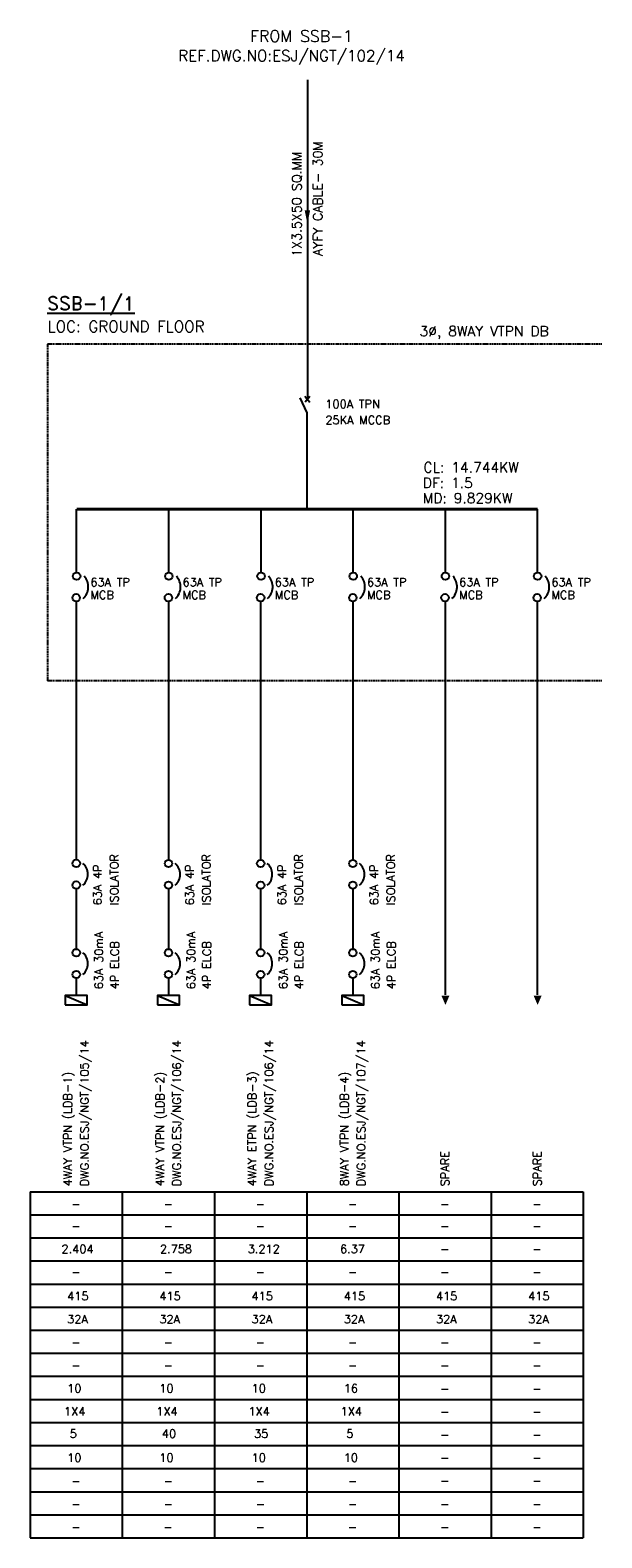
# Model space of a CAD drawing. Header units: millimetres. Extents: x 2477 to 2824, y 1052 to 1380.
# Tile 2 of 2: x 2700 to 2824, y 1052 to 1378. Entities that reach past the tile are written whole.
import ezdxf
from ezdxf.enums import TextEntityAlignment as Align

# ---------------------------------------------------------------- set-up
doc = ezdxf.new("R2010")
doc.units = ezdxf.units.MM
doc.linetypes.add('HIDDEN', pattern=[0.375, 0.25, -0.125])
doc.styles.add('ROMAND', font='romand', dxfattribs={"height": 0.6})
doc.styles.add('ROMANS', font='romans', dxfattribs={"height": 0.12})

# ---------------------------------------------------------------- blocks, each defined once
blk = doc.blocks.new('ARR')
blk.add_lwpolyline([(0, 0, 1.55, 0, 0), (1.79, 0, 1.55, 0, 0)], format="xyseb")

msp = doc.modelspace()

# ---------------------------------------------------------------- linework, layer by layer
for p, q in [((2759.88, 1367.69), (2759.88, 1298.54)), ((2759.82, 1295.57), (2758.28, 1298.85)), ((2759.33, 1299.17), (2760.43, 1297.88)), ((2760.43, 1299.14), (2759.36, 1297.88)), ((2759.82, 1274.71), (2759.82, 1295.57)), ((2709.82, 1260.99), (2709.82, 1274.71)), ((2729.82, 1260.99), (2729.82, 1274.71)), ((2749.82, 1260.99), (2749.82, 1274.71)), ((2769.82, 1260.99), (2769.82, 1274.71)), ((2789.82, 1260.99), (2789.82, 1274.71)), ((2809.82, 1260.99), (2809.82, 1274.71)), ((2709.73, 1254.71), (2709.73, 1198.63)), ((2729.73, 1254.71), (2729.73, 1198.61)), ((2749.73, 1254.71), (2749.73, 1198.61)), ((2769.73, 1254.71), (2769.73, 1198.61)), ((2789.82, 1169.48), (2789.82, 1254.72)), ((2809.82, 1169.48), (2809.82, 1254.72)), ((2709.74, 1192.44), (2709.74, 1179.4)), ((2729.74, 1192.42), (2729.74, 1179.4)), ((2749.74, 1192.42), (2749.74, 1179.4)), ((2769.74, 1192.42), (2769.74, 1179.4)), ((2709.74, 1173.08), (2709.74, 1169.33)), ((2729.74, 1173.08), (2729.74, 1169.33)), ((2749.74, 1173.08), (2749.74, 1169.33)), ((2769.74, 1173.08), (2769.74, 1169.33)), ((2707.34, 1169.33), (2712.12, 1167.3)), ((2727.34, 1169.33), (2732.12, 1167.3)), ((2747.34, 1169.33), (2752.12, 1167.3)), ((2767.34, 1169.33), (2772.12, 1167.3)), ((2699.73, 1126.83), (2699.73, 1051.83)), ((2699.73, 1126.83), (2819.73, 1126.83)), ((2719.73, 1126.83), (2719.73, 1051.83)), ((2739.73, 1126.83), (2739.73, 1051.83)), ((2759.73, 1126.83), (2759.73, 1051.83)), ((2779.73, 1126.83), (2779.73, 1051.83)), ((2799.73, 1126.83), (2799.73, 1051.83)), ((2819.73, 1126.83), (2819.73, 1051.83)), ((2699.73, 1121.83), (2819.73, 1121.83)), ((2699.73, 1116.83), (2819.73, 1116.83)), ((2699.73, 1111.83), (2819.73, 1111.83)), ((2699.73, 1106.83), (2819.73, 1106.83)), ((2699.73, 1101.83), (2819.73, 1101.83)), ((2699.73, 1096.83), (2819.73, 1096.83)), ((2699.73, 1091.83), (2819.73, 1091.83)), ((2699.73, 1086.83), (2819.73, 1086.83)), ((2699.73, 1081.83), (2819.73, 1081.83)), ((2699.73, 1076.83), (2819.73, 1076.83)), ((2699.73, 1071.83), (2819.73, 1071.83)), ((2699.73, 1066.83), (2819.73, 1066.83)), ((2699.73, 1061.83), (2819.73, 1061.83)), ((2699.73, 1056.83), (2819.73, 1056.83))]:
    msp.add_line(p, q)
at = {"linetype": 'HIDDEN'}
for p, q in [((2703.5, 1310.44), (2703.5, 1237.51)), ((2823.76, 1310.44), (2703.5, 1310.44)), ((2823.76, 1237.51), (2703.5, 1237.51))]:
    msp.add_line(p, q, dxfattribs=at)
msp.add_lwpolyline([(2759.88, 1336.56, 0, 1.16, 0), (2759.88, 1339.43, 1.16, 1.16, 0)], format="xyseb")
at = {"const_width": 0.613}
msp.add_lwpolyline([(2709.82, 1274.71), (2809.82, 1274.71)], dxfattribs=at)
for points in [[(2707.34, 1167.3), (2712.12, 1167.3), (2712.12, 1169.33), (2707.34, 1169.33)], [(2727.34, 1167.3), (2732.12, 1167.3), (2732.12, 1169.33), (2727.34, 1169.33)], [(2747.34, 1167.3), (2752.12, 1167.3), (2752.12, 1169.33), (2747.34, 1169.33)], [(2767.34, 1167.3), (2772.12, 1167.3), (2772.12, 1169.33), (2767.34, 1169.33)]]:
    msp.add_lwpolyline(points, close=True)
msp.add_lwpolyline([(2699.73, 1051.83), (2819.73, 1051.83)])
for centre in [(2709.82, 1260.18), (2729.82, 1260.18), (2749.82, 1260.18), (2769.82, 1260.18), (2789.82, 1260.18), (2809.82, 1260.18), (2709.73, 1255.52), (2729.73, 1255.52), (2749.73, 1255.52), (2769.73, 1255.52), (2789.73, 1255.52), (2809.73, 1255.52), (2709.74, 1197.96), (2729.74, 1197.93), (2749.74, 1197.93), (2769.74, 1197.93), (2709.74, 1193.26), (2729.74, 1193.23), (2749.74, 1193.23), (2769.74, 1193.23), (2709.74, 1178.59), (2729.74, 1178.59), (2749.74, 1178.59), (2769.74, 1178.59), (2709.74, 1173.89), (2729.74, 1173.89), (2749.74, 1173.89), (2769.74, 1173.89)]:
    msp.add_circle(centre, 0.812)
for centre, radius, start, end in [((2708.93, 1257.86), 3.43, 312.2145, 42.3226), ((2728.93, 1257.86), 3.43, 312.2145, 42.3226), ((2748.93, 1257.86), 3.43, 312.2145, 42.3226), ((2768.93, 1257.86), 3.43, 312.2145, 42.3226), ((2788.93, 1257.86), 3.43, 312.2145, 42.3226), ((2808.93, 1257.86), 3.43, 312.2145, 42.3226), ((2709.19, 1195.61), 3.08, 310.204, 49.796), ((2729.19, 1195.58), 3.08, 310.204, 49.796), ((2749.19, 1195.58), 3.08, 310.204, 49.796), ((2769.19, 1195.58), 3.08, 310.204, 49.796), ((2709.19, 1176.24), 3.08, 310.204, 49.796), ((2729.19, 1176.24), 3.08, 310.204, 49.796), ((2749.19, 1176.24), 3.08, 310.204, 49.796), ((2769.19, 1176.24), 3.08, 310.204, 49.796)]:
    msp.add_arc(centre, radius, start, end)

# ---------------------------------------------------------------- block references
at = {"xscale": 1.130000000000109, "yscale": 1.130000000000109, "zscale": 1.130000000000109, "rotation": 270}
for p in [(2789.82, 1169.32), (2809.82, 1169.32)]:
    msp.add_blockref('ARR', p, dxfattribs=at)

# ---------------------------------------------------------------- texts
for s, height, style, p in [('FROM SSB-1', 2.5, 'ROMANS', (2747.46, 1375.94)), ('REF.DWG.NO:ESJ/NGT/102/14', 2.4, 'ROMANS', (2731.86, 1371.75)), ('%%uSSB-1/1', 3, 'ROMAND', (2703.41, 1317.79)), ('LOC: GROUND FLOOR', 2.4, 'ROMANS', (2703.52, 1313.07)), ('3%%C, 8WAY VTPN DB', 2.2, 'ROMANS', (2784.21, 1312.17)), ('100A TPN', 1.8, 'ROMANS', (2763.78, 1296.57)), ('25KA MCCB', 1.8, 'ROMANS', (2763.78, 1293.12)), ('63A TP', 1.8, 'ROMANS', (2712.8, 1257.98)), ('63A TP', 1.8, 'ROMANS', (2732.8, 1257.98)), ('63A TP', 1.8, 'ROMANS', (2752.8, 1257.98)), ('63A TP', 1.8, 'ROMANS', (2772.8, 1257.98)), ('63A TP', 1.8, 'ROMANS', (2792.8, 1257.98)), ('63A TP', 1.8, 'ROMANS', (2812.8, 1257.98)), ('MCB', 1.8, 'ROMANS', (2712.8, 1255.22)), ('MCB', 1.8, 'ROMANS', (2732.8, 1255.22)), ('MCB', 1.8, 'ROMANS', (2752.8, 1255.22)), ('MCB', 1.8, 'ROMANS', (2772.8, 1255.22)), ('MCB', 1.8, 'ROMANS', (2792.8, 1255.22)), ('MCB', 1.8, 'ROMANS', (2812.8, 1255.22))]:
    msp.add_text(s, height=height, dxfattribs=dict(style=style)).set_placement(p)
at = {"style": 'ROMANS'}
for s, height, p in [('1X3.5X50 SQ.MM', 2, (2758.58, 1329.4)), ('AYFY CABLE- 30M', 2, (2763.13, 1329.59)), ('ISOLATOR', 1.8, (2718.87, 1188.88)), ('ISOLATOR', 1.8, (2738.87, 1188.88)), ('ISOLATOR', 1.8, (2758.87, 1188.88)), ('ISOLATOR', 1.8, (2778.87, 1188.88)), ('63A 4P', 1.8, (2715.25, 1188.88)), ('63A 4P', 1.8, (2735.25, 1188.88)), ('63A 4P', 1.8, (2755.25, 1188.88)), ('63A 4P', 1.8, (2775.25, 1188.88)), ('63A 30mA', 1.8, (2715.53, 1170.7)), ('4P ELCB', 1.8, (2718.96, 1170.7)), ('63A 30mA', 1.8, (2735.53, 1170.7)), ('4P ELCB', 1.8, (2738.96, 1170.7)), ('63A 30mA', 1.8, (2755.53, 1170.7)), ('4P ELCB', 1.8, (2758.96, 1170.7)), ('63A 30mA', 1.8, (2775.53, 1170.7)), ('4P ELCB', 1.8, (2778.96, 1170.7))]:
    msp.add_text(s, height=height, rotation=90, dxfattribs=at).set_placement(p)
for s, p in [('CL: 14.744KW', (2785.06, 1282)), ('DF: 1.5', (2784.92, 1278.63)), ('MD: 9.829KW', (2784.92, 1275.32))]:
    msp.add_text(s, height=2.2, dxfattribs=at).set_placement(p, align=Align.BOTTOM_LEFT)
for s, p in [('DWG.NO.ESJ/NGT/105/14', (2710.63, 1128.01)), ('DWG.NO.ESJ/NGT/106/14', (2730.63, 1128.01)), ('DWG.NO.ESJ/NGT/106/14', (2750.63, 1128.01)), ('DWG.NO.ESJ/NGT/107/14', (2770.63, 1128.01)), ('4WAY VTPN (LDB-1)', (2706.99, 1128.01)), ('4WAY VTPN (LDB-2)', (2726.99, 1128.01)), ('4WAY ETPN (LDB-3)', (2746.99, 1128.01)), ('8WAY VTPN (LDB-4)', (2766.99, 1128.01)), ('SPARE', (2788.83, 1128.01)), ('SPARE', (2808.83, 1128.01))]:
    msp.add_text(s, height=1.8, rotation=90, dxfattribs=at).set_placement(p, align=Align.TOP_LEFT)
for s, p in [('-', (2708.69, 1125.11)), ('-', (2728.69, 1125.11)), ('-', (2748.69, 1125.11)), ('-', (2768.69, 1125.11)), ('-', (2788.69, 1125.11)), ('-', (2808.69, 1125.11)), ('-', (2708.69, 1120.32)), ('-', (2728.69, 1120.32)), ('-', (2748.69, 1120.32)), ('-', (2768.69, 1120.32)), ('-', (2788.69, 1120.32)), ('-', (2808.69, 1120.32)), ('2.404', (2706.55, 1115.32)), ('2.758', (2727.9, 1115.32)), ('3.212', (2746.94, 1115.32)), ('6.37', (2766.95, 1115.32)), ('-', (2788.69, 1115.32)), ('-', (2808.69, 1115.32)), ('-', (2708.69, 1110.32)), ('-', (2728.69, 1110.32)), ('-', (2748.69, 1110.32)), ('-', (2768.69, 1110.32)), ('-', (2788.69, 1110.32)), ('-', (2808.69, 1110.32)), ('415', (2707.77, 1105.11)), ('415', (2727.77, 1105.11)), ('415', (2747.77, 1105.11)), ('415', (2767.77, 1105.11)), ('415', (2787.77, 1105.11)), ('415', (2807.77, 1105.11)), ('32A', (2707.77, 1100.11)), ('32A', (2727.77, 1100.11)), ('32A', (2747.77, 1100.11)), ('32A', (2767.77, 1100.11)), ('32A', (2787.77, 1100.11)), ('32A', (2807.77, 1100.11)), ('-', (2708.69, 1095.11)), ('-', (2728.69, 1095.11)), ('-', (2748.69, 1095.11)), ('-', (2768.69, 1095.11)), ('-', (2788.69, 1095.11)), ('-', (2808.69, 1095.11)), ('-', (2708.69, 1090.11)), ('-', (2728.69, 1090.11)), ('-', (2748.69, 1090.11)), ('-', (2768.69, 1090.11)), ('-', (2788.69, 1090.11)), ('-', (2808.69, 1090.11)), ('10', (2707.77, 1085.11)), ('10', (2727.77, 1085.11)), ('10', (2747.77, 1085.11)), ('16', (2767.77, 1085.11)), ('-', (2788.69, 1085.11)), ('-', (2808.69, 1085.11)), ('1X4', (2707.09, 1080.11)), ('1X4', (2727.09, 1080.11)), ('1X4', (2747.09, 1080.11)), ('1X4', (2767.09, 1080.11)), ('-', (2788.69, 1080.11)), ('-', (2808.69, 1080.11)), ('5', (2708.31, 1075.32)), ('40', (2728.31, 1075.32)), ('35', (2748.31, 1075.32)), ('5', (2768.31, 1075.32)), ('-', (2788.69, 1075.11)), ('-', (2808.69, 1075.11)), ('10', (2707.77, 1070.11)), ('10', (2727.77, 1070.11)), ('10', (2747.77, 1070.11)), ('10', (2767.77, 1070.11)), ('-', (2788.69, 1070.11)), ('-', (2808.69, 1070.11)), ('-', (2708.69, 1065.07)), ('-', (2728.69, 1065.07)), ('-', (2748.69, 1065.07)), ('-', (2768.69, 1065.07)), ('-', (2788.69, 1065.11)), ('-', (2808.69, 1065.11)), ('-', (2708.7, 1060.11)), ('-', (2728.7, 1060.11)), ('-', (2748.7, 1060.11)), ('-', (2768.7, 1060.11)), ('-', (2788.69, 1060.11)), ('-', (2808.69, 1060.11)), ('-', (2708.66, 1055.11)), ('-', (2728.66, 1055.11)), ('-', (2748.66, 1055.11)), ('-', (2768.66, 1055.11)), ('-', (2788.69, 1055.11)), ('-', (2808.69, 1055.11))]:
    msp.add_text(s, height=1.8, dxfattribs=at).set_placement(p, align=Align.TOP_LEFT)

doc.saveas('drawing.dxf')
